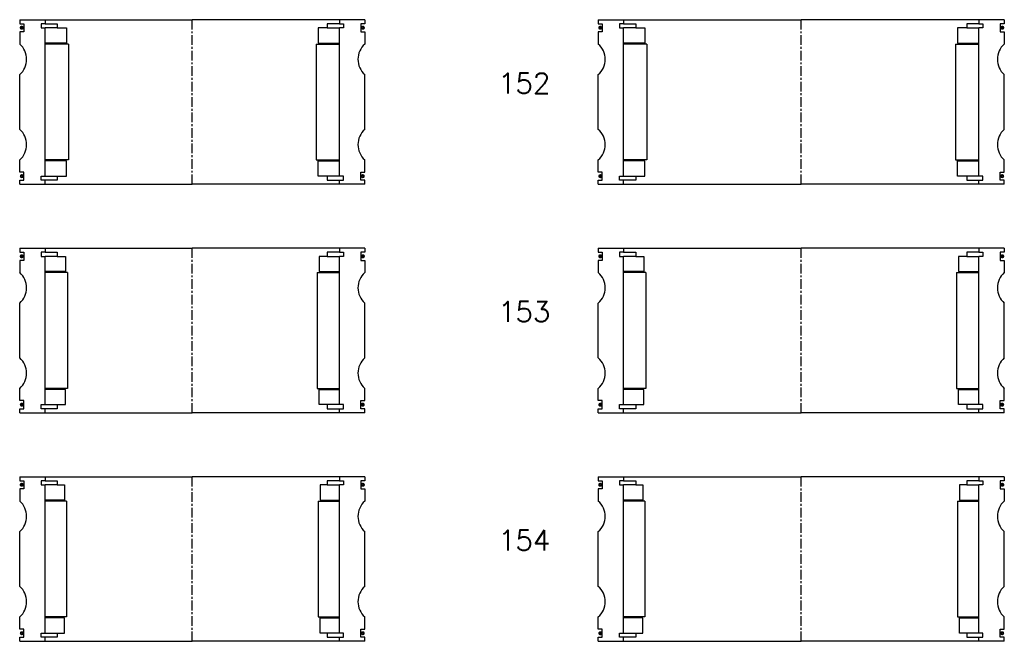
# Model space of a CAD drawing. Extents: x -2018 to 705, y -3434 to 10376.
# Tile 12 of 50: x 215 to 700, y -1746 to -1440. Entities that reach past the tile are written whole.
import ezdxf

# ---------------------------------------------------------------- set-up
doc = ezdxf.new("R2010")
doc.units = 0
doc.header["$LTSCALE"] = 0.15
doc.linetypes.add('CENTER', pattern=[50.8, 31.75, -6.35, 6.35, -6.35])
doc.layers.get('0').update_dxf_attribs({"linetype": 'CONTINUOUS'})
doc.layers.add('CENTER', color=9, linetype='CENTER')
doc.styles.add('ROMANS', font='romans')

# ---------------------------------------------------------------- blocks, each defined once
blk = doc.blocks.new('6S154210B')
for p, q in [((-100, 40.5), (-87.5, 40.5)), ((-100, 40.5), (-100, 38.5)), ((-87.5, 40.5), (0, 40.5)), ((-87.5, 40.5), (-87.5, 38.5)), ((87.5, 40.5), (0, 40.5)), ((87.5, 40.5), (87.5, 38.5)), ((100, 40.5), (87.5, 40.5)), ((100, 40.5), (100, 38.5)), ((-100, 38.5), (-98, 38.5)), ((-98, 34.5), (-100, 34.5)), ((-100, 34.5), (-100, 28.5)), ((-98, 38.5), (-98, 34.5)), ((-87.5, 38.5), (-89.5, 38.5)), ((-89.5, 38.5), (-89.5, 36.5)), ((-89.5, 36.5), (-87.5, 36.5)), ((-87.5, 38.5), (-81.5, 38.5)), ((-87.5, -36.5), (-87.5, 36.5)), ((-81.5, 36.5), (-87.5, 36.5)), ((-81.5, 38.5), (-81.5, 36.5)), ((-81.5, 36.5), (-78, 36.5)), ((-78, 36.5), (-78, 29)), ((81.5, 36.5), (78, 36.5)), ((78, 36.5), (78, 29)), ((87.5, 38.5), (81.5, 38.5)), ((81.5, 38.5), (81.5, 36.5)), ((81.5, 36.5), (87.5, 36.5)), ((87.5, 38.5), (89.5, 38.5)), ((89.5, 36.5), (87.5, 36.5)), ((87.5, -36.5), (87.5, 36.5)), ((89.5, 38.5), (89.5, 36.5)), ((100, 38.5), (98, 38.5)), ((98, 38.5), (98, 34.5)), ((98, 34.5), (100, 34.5)), ((100, 34.5), (100, 28.5)), ((-78, 29), (-87.5, 29)), ((-77, 28.5), (-87.5, 28.5)), ((-77, 28.5), (-77, -28.5)), ((77, 28.5), (77, -28.5)), ((77, 28.5), (87.5, 28.5)), ((78, 29), (87.5, 29)), ((-100, -13.5), (-100, 13.5)), ((100, -13.5), (100, 13.5)), ((-100, -34.5), (-100, -28.5)), ((-77, -28.5), (-87.5, -28.5)), ((-78, -29), (-87.5, -29)), ((-78, -36.5), (-78, -29)), ((77, -28.5), (87.5, -28.5)), ((78, -36.5), (78, -29)), ((78, -29), (87.5, -29)), ((100, -34.5), (100, -28.5)), ((-98, -34.5), (-100, -34.5)), ((-100, -40.5), (-100, -38.5)), ((-100, -38.5), (-98, -38.5)), ((-98, -38.5), (-98, -34.5)), ((-89.5, -38.5), (-89.5, -36.5)), ((-89.5, -36.5), (-87.5, -36.5)), ((-87.5, -38.5), (-89.5, -38.5)), ((-87.5, -36.5), (-81.5, -36.5)), ((-87.5, -40.5), (-87.5, -38.5)), ((-81.5, -38.5), (-87.5, -38.5)), ((-81.5, -36.5), (-81.5, -38.5)), ((-81.5, -36.5), (-78, -36.5)), ((81.5, -36.5), (78, -36.5)), ((87.5, -36.5), (81.5, -36.5)), ((81.5, -36.5), (81.5, -38.5)), ((81.5, -38.5), (87.5, -38.5)), ((89.5, -36.5), (87.5, -36.5)), ((87.5, -40.5), (87.5, -38.5)), ((87.5, -38.5), (89.5, -38.5)), ((89.5, -38.5), (89.5, -36.5)), ((98, -38.5), (98, -34.5)), ((98, -34.5), (100, -34.5)), ((100, -38.5), (98, -38.5)), ((100, -40.5), (100, -38.5)), ((-100, -40.5), (-87.5, -40.5)), ((-87.5, -40.5), (0, -40.5)), ((87.5, -40.5), (0, -40.5)), ((100, -40.5), (87.5, -40.5))]:
    blk.add_line(p, q)
at = {"const_width": 0.95}
for points in [[(-98.51, 36.54, -1), (-99.56, 36.54, -1)], [(98.51, 36.54, 1), (99.56, 36.54, 1)], [(-98.45, -36.52, -1), (-99.5, -36.52, -1)], [(98.45, -36.52, 1), (99.5, -36.52, 1)]]:
    blk.add_lwpolyline(points, format="xyb", close=True, dxfattribs=at)
for centre, start, end in [((-106.61, 21), 311.4096, 48.5904), ((106.61, 21), 131.4096, 228.5904), ((-106.61, -21), 311.4096, 48.5904), ((106.61, -21), 131.4096, 228.5904)]:
    blk.add_arc(centre, 10, start, end)
at = {"layer": 'CENTER'}
blk.add_line((0, -40.5), (0, 40.5), dxfattribs=at)
blk = doc.blocks.new('6S153210B')
for p, q in [((-100, 40.5), (-87.5, 40.5)), ((-100, 40.5), (-100, 38.5)), ((-87.5, 40.5), (0, 40.5)), ((-87.5, 40.5), (-87.5, 38.5)), ((87.5, 40.5), (0, 40.5)), ((87.5, 40.5), (87.5, 38.5)), ((100, 40.5), (87.5, 40.5)), ((100, 40.5), (100, 38.5)), ((-100, 38.5), (-98, 38.5)), ((-98, 34.5), (-100, 34.5)), ((-100, 34.5), (-100, 28.5)), ((-98, 38.5), (-98, 34.5)), ((-87.5, 38.5), (-89.5, 38.5)), ((-89.5, 38.5), (-89.5, 36.5)), ((-89.5, 36.5), (-87.5, 36.5)), ((-87.5, 38.5), (-81.5, 38.5)), ((-87.5, -36.5), (-87.5, 36.5)), ((-81.5, 36.5), (-87.5, 36.5)), ((-81.5, 38.5), (-81.5, 36.5)), ((-81.5, 36.5), (-77.5, 36.5)), ((-77.5, 36.5), (-77.5, 29)), ((81.5, 36.5), (77.5, 36.5)), ((77.5, 36.5), (77.5, 29)), ((87.5, 38.5), (81.5, 38.5)), ((81.5, 38.5), (81.5, 36.5)), ((81.5, 36.5), (87.5, 36.5)), ((87.5, 38.5), (89.5, 38.5)), ((89.5, 36.5), (87.5, 36.5)), ((87.5, -36.5), (87.5, 36.5)), ((89.5, 38.5), (89.5, 36.5)), ((100, 38.5), (98, 38.5)), ((98, 38.5), (98, 34.5)), ((98, 34.5), (100, 34.5)), ((100, 34.5), (100, 28.5)), ((-77.5, 29), (-87.5, 29)), ((-76.5, 28.5), (-87.5, 28.5)), ((-76.5, 28.5), (-76.5, -28.5)), ((76.5, 28.5), (76.5, -28.5)), ((76.5, 28.5), (87.5, 28.5)), ((77.5, 29), (87.5, 29)), ((-100, -13.5), (-100, 13.5)), ((100, -13.5), (100, 13.5)), ((-100, -34.5), (-100, -28.5)), ((-76.5, -28.5), (-87.5, -28.5)), ((-77.5, -29), (-87.5, -29)), ((-77.5, -36.5), (-77.5, -29)), ((76.5, -28.5), (87.5, -28.5)), ((77.5, -36.5), (77.5, -29)), ((77.5, -29), (87.5, -29)), ((100, -34.5), (100, -28.5)), ((-98, -34.5), (-100, -34.5)), ((-100, -40.5), (-100, -38.5)), ((-100, -38.5), (-98, -38.5)), ((-98, -38.5), (-98, -34.5)), ((-89.5, -38.5), (-89.5, -36.5)), ((-89.5, -36.5), (-87.5, -36.5)), ((-87.5, -38.5), (-89.5, -38.5)), ((-87.5, -36.5), (-81.5, -36.5)), ((-87.5, -40.5), (-87.5, -38.5)), ((-81.5, -38.5), (-87.5, -38.5)), ((-81.5, -36.5), (-81.5, -38.5)), ((-81.5, -36.5), (-77.5, -36.5)), ((81.5, -36.5), (77.5, -36.5)), ((87.5, -36.5), (81.5, -36.5)), ((81.5, -36.5), (81.5, -38.5)), ((81.5, -38.5), (87.5, -38.5)), ((89.5, -36.5), (87.5, -36.5)), ((87.5, -40.5), (87.5, -38.5)), ((87.5, -38.5), (89.5, -38.5)), ((89.5, -38.5), (89.5, -36.5)), ((98, -38.5), (98, -34.5)), ((98, -34.5), (100, -34.5)), ((100, -38.5), (98, -38.5)), ((100, -40.5), (100, -38.5)), ((-100, -40.5), (-87.5, -40.5)), ((-87.5, -40.5), (0, -40.5)), ((87.5, -40.5), (0, -40.5)), ((100, -40.5), (87.5, -40.5))]:
    blk.add_line(p, q)
at = {"const_width": 0.95}
for points in [[(-98.51, 36.54, -1), (-99.56, 36.54, -1)], [(98.51, 36.54, 1), (99.56, 36.54, 1)], [(-98.45, -36.52, -1), (-99.5, -36.52, -1)], [(98.45, -36.52, 1), (99.5, -36.52, 1)]]:
    blk.add_lwpolyline(points, format="xyb", close=True, dxfattribs=at)
for centre, start, end in [((-106.61, 21), 311.4096, 48.5904), ((106.61, 21), 131.4096, 228.5904), ((-106.61, -21), 311.4096, 48.5904), ((106.61, -21), 131.4096, 228.5904)]:
    blk.add_arc(centre, 10, start, end)
at = {"layer": 'CENTER'}
blk.add_line((0, -40.5), (0, 40.5), dxfattribs=at)
blk = doc.blocks.new('6S152210B')
for p, q in [((-100, 40.5), (-87.5, 40.5)), ((-100, 40.5), (-100, 38.5)), ((-87.5, 40.5), (0, 40.5)), ((-87.5, 40.5), (-87.5, 38.5)), ((87.5, 40.5), (0, 40.5)), ((87.5, 40.5), (87.5, 38.5)), ((100, 40.5), (87.5, 40.5)), ((100, 40.5), (100, 38.5)), ((-100, 38.5), (-98, 38.5)), ((-98, 34.5), (-100, 34.5)), ((-100, 34.5), (-100, 28.5)), ((-98, 38.5), (-98, 34.5)), ((-87.5, 38.5), (-89.5, 38.5)), ((-89.5, 38.5), (-89.5, 36.5)), ((-89.5, 36.5), (-87.5, 36.5)), ((-87.5, 38.5), (-81.5, 38.5)), ((-87.5, -36.5), (-87.5, 36.5)), ((-81.5, 36.5), (-87.5, 36.5)), ((-81.5, 38.5), (-81.5, 36.5)), ((-81.5, 36.5), (-77, 36.5)), ((-77, 36.5), (-77, 29)), ((81.5, 36.5), (77, 36.5)), ((77, 36.5), (77, 29)), ((87.5, 38.5), (81.5, 38.5)), ((81.5, 38.5), (81.5, 36.5)), ((81.5, 36.5), (87.5, 36.5)), ((87.5, 38.5), (89.5, 38.5)), ((89.5, 36.5), (87.5, 36.5)), ((87.5, -36.5), (87.5, 36.5)), ((89.5, 38.5), (89.5, 36.5)), ((100, 38.5), (98, 38.5)), ((98, 38.5), (98, 34.5)), ((98, 34.5), (100, 34.5)), ((100, 34.5), (100, 28.5)), ((-77, 29), (-87.5, 29)), ((-76, 28.5), (-87.5, 28.5)), ((-76, 28.5), (-76, -28.5)), ((76, 28.5), (76, -28.5)), ((76, 28.5), (87.5, 28.5)), ((77, 29), (87.5, 29)), ((-100, -13.5), (-100, 13.5)), ((100, -13.5), (100, 13.5)), ((-100, -34.5), (-100, -28.5)), ((-76, -28.5), (-87.5, -28.5)), ((-77, -29), (-87.5, -29)), ((-77, -36.5), (-77, -29)), ((76, -28.5), (87.5, -28.5)), ((77, -36.5), (77, -29)), ((77, -29), (87.5, -29)), ((100, -34.5), (100, -28.5)), ((-98, -34.5), (-100, -34.5)), ((-100, -40.5), (-100, -38.5)), ((-100, -38.5), (-98, -38.5)), ((-98, -38.5), (-98, -34.5)), ((-89.5, -38.5), (-89.5, -36.5)), ((-89.5, -36.5), (-87.5, -36.5)), ((-87.5, -38.5), (-89.5, -38.5)), ((-87.5, -36.5), (-81.5, -36.5)), ((-87.5, -40.5), (-87.5, -38.5)), ((-81.5, -38.5), (-87.5, -38.5)), ((-81.5, -36.5), (-81.5, -38.5)), ((-81.5, -36.5), (-77, -36.5)), ((81.5, -36.5), (77, -36.5)), ((87.5, -36.5), (81.5, -36.5)), ((81.5, -36.5), (81.5, -38.5)), ((81.5, -38.5), (87.5, -38.5)), ((89.5, -36.5), (87.5, -36.5)), ((87.5, -40.5), (87.5, -38.5)), ((87.5, -38.5), (89.5, -38.5)), ((89.5, -38.5), (89.5, -36.5)), ((98, -38.5), (98, -34.5)), ((98, -34.5), (100, -34.5)), ((100, -38.5), (98, -38.5)), ((100, -40.5), (100, -38.5)), ((-100, -40.5), (-87.5, -40.5)), ((-87.5, -40.5), (0, -40.5)), ((87.5, -40.5), (0, -40.5)), ((100, -40.5), (87.5, -40.5))]:
    blk.add_line(p, q)
at = {"const_width": 0.95}
for points in [[(-98.51, 36.54, -1), (-99.56, 36.54, -1)], [(98.51, 36.54, 1), (99.56, 36.54, 1)], [(-98.45, -36.52, -1), (-99.5, -36.52, -1)], [(98.45, -36.52, 1), (99.5, -36.52, 1)]]:
    blk.add_lwpolyline(points, format="xyb", close=True, dxfattribs=at)
for centre, start, end in [((-106.61, 21), 311.4096, 48.5904), ((106.61, 21), 131.4096, 228.5904), ((-106.61, -21), 311.4096, 48.5904), ((106.61, -21), 131.4096, 228.5904)]:
    blk.add_arc(centre, 10, start, end)
at = {"layer": 'CENTER'}
blk.add_line((0, -40.5), (0, 40.5), dxfattribs=at)
blk = doc.blocks.new('6S124180B')
for p, q in [((-85, 40.5), (-72.5, 40.5)), ((-85, 40.5), (-85, 38.5)), ((-72.5, 40.5), (0, 40.5)), ((-72.5, 40.5), (-72.5, 38.5)), ((72.5, 40.5), (0, 40.5)), ((72.5, 40.5), (72.5, 38.5)), ((85, 40.5), (72.5, 40.5)), ((85, 40.5), (85, 38.5)), ((-85, 38.5), (-83, 38.5)), ((-83, 34.5), (-85, 34.5)), ((-85, 34.5), (-85, 28.5)), ((-83, 38.5), (-83, 34.5)), ((-72.5, 38.5), (-74.5, 38.5)), ((-74.5, 38.5), (-74.5, 36.5)), ((-74.5, 36.5), (-72.5, 36.5)), ((-72.5, 38.5), (-66.5, 38.5)), ((-72.5, -36.5), (-72.5, 36.5)), ((-66.5, 36.5), (-72.5, 36.5)), ((-66.5, 38.5), (-66.5, 36.5)), ((-66.5, 36.5), (-63, 36.5)), ((-63, 36.5), (-63, 29)), ((66.5, 36.5), (63, 36.5)), ((63, 36.5), (63, 29)), ((72.5, 38.5), (66.5, 38.5)), ((66.5, 38.5), (66.5, 36.5)), ((66.5, 36.5), (72.5, 36.5)), ((72.5, 38.5), (74.5, 38.5)), ((74.5, 36.5), (72.5, 36.5)), ((72.5, -36.5), (72.5, 36.5)), ((74.5, 38.5), (74.5, 36.5)), ((85, 38.5), (83, 38.5)), ((83, 38.5), (83, 34.5)), ((83, 34.5), (85, 34.5)), ((85, 34.5), (85, 28.5)), ((-63, 29), (-72.5, 29)), ((-62, 28.5), (-72.5, 28.5)), ((-62, 28.5), (-62, -28.5)), ((62, 28.5), (62, -28.5)), ((62, 28.5), (72.5, 28.5)), ((63, 29), (72.5, 29)), ((-85, -13.5), (-85, 13.5)), ((85, -13.5), (85, 13.5)), ((-85, -34.5), (-85, -28.5)), ((-62, -28.5), (-72.5, -28.5)), ((-63, -29), (-72.5, -29)), ((-63, -36.5), (-63, -29)), ((62, -28.5), (72.5, -28.5)), ((63, -36.5), (63, -29)), ((63, -29), (72.5, -29)), ((85, -34.5), (85, -28.5)), ((-83, -34.5), (-85, -34.5)), ((-85, -40.5), (-85, -38.5)), ((-85, -38.5), (-83, -38.5)), ((-83, -38.5), (-83, -34.5)), ((-74.5, -38.5), (-74.5, -36.5)), ((-74.5, -36.5), (-72.5, -36.5)), ((-72.5, -38.5), (-74.5, -38.5)), ((-72.5, -36.5), (-66.5, -36.5)), ((-72.5, -40.5), (-72.5, -38.5)), ((-66.5, -38.5), (-72.5, -38.5)), ((-66.5, -36.5), (-66.5, -38.5)), ((-66.5, -36.5), (-63, -36.5)), ((66.5, -36.5), (63, -36.5)), ((72.5, -36.5), (66.5, -36.5)), ((66.5, -36.5), (66.5, -38.5)), ((66.5, -38.5), (72.5, -38.5)), ((74.5, -36.5), (72.5, -36.5)), ((72.5, -40.5), (72.5, -38.5)), ((72.5, -38.5), (74.5, -38.5)), ((74.5, -38.5), (74.5, -36.5)), ((83, -38.5), (83, -34.5)), ((83, -34.5), (85, -34.5)), ((85, -38.5), (83, -38.5)), ((85, -40.5), (85, -38.5)), ((-85, -40.5), (-72.5, -40.5)), ((-72.5, -40.5), (0, -40.5)), ((72.5, -40.5), (0, -40.5)), ((85, -40.5), (72.5, -40.5))]:
    blk.add_line(p, q)
at = {"const_width": 0.95}
for points in [[(-83.51, 36.54, -1), (-84.56, 36.54, -1)], [(83.51, 36.54, 1), (84.56, 36.54, 1)], [(-83.45, -36.52, -1), (-84.5, -36.52, -1)], [(83.45, -36.52, 1), (84.5, -36.52, 1)]]:
    blk.add_lwpolyline(points, format="xyb", close=True, dxfattribs=at)
for centre, start, end in [((-91.61, 21), 311.4096, 48.5904), ((91.61, 21), 131.4096, 228.5904), ((-91.61, -21), 311.4096, 48.5904), ((91.61, -21), 131.4096, 228.5904)]:
    blk.add_arc(centre, 10, start, end)
at = {"layer": 'CENTER'}
blk.add_line((0, -40.5), (0, 40.5), dxfattribs=at)
blk = doc.blocks.new('6S123180B')
for p, q in [((-85, 40.5), (-72.5, 40.5)), ((-85, 40.5), (-85, 38.5)), ((-72.5, 40.5), (0, 40.5)), ((-72.5, 40.5), (-72.5, 38.5)), ((72.5, 40.5), (0, 40.5)), ((72.5, 40.5), (72.5, 38.5)), ((85, 40.5), (72.5, 40.5)), ((85, 40.5), (85, 38.5)), ((-85, 38.5), (-83, 38.5)), ((-83, 34.5), (-85, 34.5)), ((-85, 34.5), (-85, 28.5)), ((-83, 38.5), (-83, 34.5)), ((-72.5, 38.5), (-74.5, 38.5)), ((-74.5, 38.5), (-74.5, 36.5)), ((-74.5, 36.5), (-72.5, 36.5)), ((-72.5, 38.5), (-66.5, 38.5)), ((-72.5, -36.5), (-72.5, 36.5)), ((-66.5, 36.5), (-72.5, 36.5)), ((-66.5, 38.5), (-66.5, 36.5)), ((-66.5, 36.5), (-62.5, 36.5)), ((-62.5, 36.5), (-62.5, 29)), ((66.5, 36.5), (62.5, 36.5)), ((62.5, 36.5), (62.5, 29)), ((72.5, 38.5), (66.5, 38.5)), ((66.5, 38.5), (66.5, 36.5)), ((66.5, 36.5), (72.5, 36.5)), ((72.5, 38.5), (74.5, 38.5)), ((74.5, 36.5), (72.5, 36.5)), ((72.5, -36.5), (72.5, 36.5)), ((74.5, 38.5), (74.5, 36.5)), ((85, 38.5), (83, 38.5)), ((83, 38.5), (83, 34.5)), ((83, 34.5), (85, 34.5)), ((85, 34.5), (85, 28.5)), ((-62.5, 29), (-72.5, 29)), ((-61.5, 28.5), (-72.5, 28.5)), ((-61.5, 28.5), (-61.5, -28.5)), ((61.5, 28.5), (61.5, -28.5)), ((61.5, 28.5), (72.5, 28.5)), ((62.5, 29), (72.5, 29)), ((-85, -13.5), (-85, 13.5)), ((85, -13.5), (85, 13.5)), ((-85, -34.5), (-85, -28.5)), ((-61.5, -28.5), (-72.5, -28.5)), ((-62.5, -29), (-72.5, -29)), ((-62.5, -36.5), (-62.5, -29)), ((61.5, -28.5), (72.5, -28.5)), ((62.5, -36.5), (62.5, -29)), ((62.5, -29), (72.5, -29)), ((85, -34.5), (85, -28.5)), ((-83, -34.5), (-85, -34.5)), ((-85, -40.5), (-85, -38.5)), ((-85, -38.5), (-83, -38.5)), ((-83, -38.5), (-83, -34.5)), ((-74.5, -38.5), (-74.5, -36.5)), ((-74.5, -36.5), (-72.5, -36.5)), ((-72.5, -38.5), (-74.5, -38.5)), ((-72.5, -36.5), (-66.5, -36.5)), ((-72.5, -40.5), (-72.5, -38.5)), ((-66.5, -38.5), (-72.5, -38.5)), ((-66.5, -36.5), (-66.5, -38.5)), ((-66.5, -36.5), (-62.5, -36.5)), ((66.5, -36.5), (62.5, -36.5)), ((72.5, -36.5), (66.5, -36.5)), ((66.5, -36.5), (66.5, -38.5)), ((66.5, -38.5), (72.5, -38.5)), ((74.5, -36.5), (72.5, -36.5)), ((72.5, -40.5), (72.5, -38.5)), ((72.5, -38.5), (74.5, -38.5)), ((74.5, -38.5), (74.5, -36.5)), ((83, -38.5), (83, -34.5)), ((83, -34.5), (85, -34.5)), ((85, -38.5), (83, -38.5)), ((85, -40.5), (85, -38.5)), ((-85, -40.5), (-72.5, -40.5)), ((-72.5, -40.5), (0, -40.5)), ((72.5, -40.5), (0, -40.5)), ((85, -40.5), (72.5, -40.5))]:
    blk.add_line(p, q)
at = {"const_width": 0.95}
for points in [[(-83.51, 36.54, -1), (-84.56, 36.54, -1)], [(83.51, 36.54, 1), (84.56, 36.54, 1)], [(-83.45, -36.52, -1), (-84.5, -36.52, -1)], [(83.45, -36.52, 1), (84.5, -36.52, 1)]]:
    blk.add_lwpolyline(points, format="xyb", close=True, dxfattribs=at)
for centre, start, end in [((-91.61, 21), 311.4096, 48.5904), ((91.61, 21), 131.4096, 228.5904), ((-91.61, -21), 311.4096, 48.5904), ((91.61, -21), 131.4096, 228.5904)]:
    blk.add_arc(centre, 10, start, end)
at = {"layer": 'CENTER'}
blk.add_line((0, -40.5), (0, 40.5), dxfattribs=at)
blk = doc.blocks.new('6S122180B')
for p, q in [((-85, 40.5), (-72.5, 40.5)), ((-85, 40.5), (-85, 38.5)), ((-72.5, 40.5), (0, 40.5)), ((-72.5, 40.5), (-72.5, 38.5)), ((72.5, 40.5), (0, 40.5)), ((72.5, 40.5), (72.5, 38.5)), ((85, 40.5), (72.5, 40.5)), ((85, 40.5), (85, 38.5)), ((-85, 38.5), (-83, 38.5)), ((-83, 34.5), (-85, 34.5)), ((-85, 34.5), (-85, 28.5)), ((-83, 38.5), (-83, 34.5)), ((-72.5, 38.5), (-74.5, 38.5)), ((-74.5, 38.5), (-74.5, 36.5)), ((-74.5, 36.5), (-72.5, 36.5)), ((-72.5, 38.5), (-66.5, 38.5)), ((-72.5, -36.5), (-72.5, 36.5)), ((-66.5, 36.5), (-72.5, 36.5)), ((-66.5, 38.5), (-66.5, 36.5)), ((-66.5, 36.5), (-62, 36.5)), ((-62, 36.5), (-62, 29)), ((66.5, 36.5), (62, 36.5)), ((62, 36.5), (62, 29)), ((72.5, 38.5), (66.5, 38.5)), ((66.5, 38.5), (66.5, 36.5)), ((66.5, 36.5), (72.5, 36.5)), ((72.5, 38.5), (74.5, 38.5)), ((74.5, 36.5), (72.5, 36.5)), ((72.5, -36.5), (72.5, 36.5)), ((74.5, 38.5), (74.5, 36.5)), ((85, 38.5), (83, 38.5)), ((83, 38.5), (83, 34.5)), ((83, 34.5), (85, 34.5)), ((85, 34.5), (85, 28.5)), ((-62, 29), (-72.5, 29)), ((-61, 28.5), (-72.5, 28.5)), ((-61, 28.5), (-61, -28.5)), ((61, 28.5), (61, -28.5)), ((61, 28.5), (72.5, 28.5)), ((62, 29), (72.5, 29)), ((-85, -13.5), (-85, 13.5)), ((85, -13.5), (85, 13.5)), ((-85, -34.5), (-85, -28.5)), ((-61, -28.5), (-72.5, -28.5)), ((-62, -29), (-72.5, -29)), ((-62, -36.5), (-62, -29)), ((61, -28.5), (72.5, -28.5)), ((62, -36.5), (62, -29)), ((62, -29), (72.5, -29)), ((85, -34.5), (85, -28.5)), ((-83, -34.5), (-85, -34.5)), ((-85, -40.5), (-85, -38.5)), ((-85, -38.5), (-83, -38.5)), ((-83, -38.5), (-83, -34.5)), ((-74.5, -38.5), (-74.5, -36.5)), ((-74.5, -36.5), (-72.5, -36.5)), ((-72.5, -38.5), (-74.5, -38.5)), ((-72.5, -36.5), (-66.5, -36.5)), ((-72.5, -40.5), (-72.5, -38.5)), ((-66.5, -38.5), (-72.5, -38.5)), ((-66.5, -36.5), (-66.5, -38.5)), ((-66.5, -36.5), (-62, -36.5)), ((66.5, -36.5), (62, -36.5)), ((72.5, -36.5), (66.5, -36.5)), ((66.5, -36.5), (66.5, -38.5)), ((66.5, -38.5), (72.5, -38.5)), ((74.5, -36.5), (72.5, -36.5)), ((72.5, -40.5), (72.5, -38.5)), ((72.5, -38.5), (74.5, -38.5)), ((74.5, -38.5), (74.5, -36.5)), ((83, -38.5), (83, -34.5)), ((83, -34.5), (85, -34.5)), ((85, -38.5), (83, -38.5)), ((85, -40.5), (85, -38.5)), ((-85, -40.5), (-72.5, -40.5)), ((-72.5, -40.5), (0, -40.5)), ((72.5, -40.5), (0, -40.5)), ((85, -40.5), (72.5, -40.5))]:
    blk.add_line(p, q)
at = {"const_width": 0.95}
for points in [[(-83.51, 36.54, -1), (-84.56, 36.54, -1)], [(83.51, 36.54, 1), (84.56, 36.54, 1)], [(-83.45, -36.52, -1), (-84.5, -36.52, -1)], [(83.45, -36.52, 1), (84.5, -36.52, 1)]]:
    blk.add_lwpolyline(points, format="xyb", close=True, dxfattribs=at)
for centre, start, end in [((-91.61, 21), 311.4096, 48.5904), ((91.61, 21), 131.4096, 228.5904), ((-91.61, -21), 311.4096, 48.5904), ((91.61, -21), 131.4096, 228.5904)]:
    blk.add_arc(centre, 10, start, end)
at = {"layer": 'CENTER'}
blk.add_line((0, -40.5), (0, 40.5), dxfattribs=at)

msp = doc.modelspace()

# ---------------------------------------------------------------- block references
for name, p in [('6S122180B', (300, -1480.5)), ('6S152210B', (600, -1480.5)), ('6S123180B', (300, -1593)), ('6S153210B', (600, -1593)), ('6S124180B', (300, -1705.5)), ('6S154210B', (600, -1705.5))]:
    msp.add_blockref(name, p)

# ---------------------------------------------------------------- texts
at = {"style": 'ROMANS'}
for s, p in [('152', (450.66, -1476.26)), ('153', (450.66, -1588.76)), ('154', (450.66, -1701.26))]:
    msp.add_text(s, height=10, dxfattribs=at).set_placement(p)

doc.saveas('drawing.dxf')
